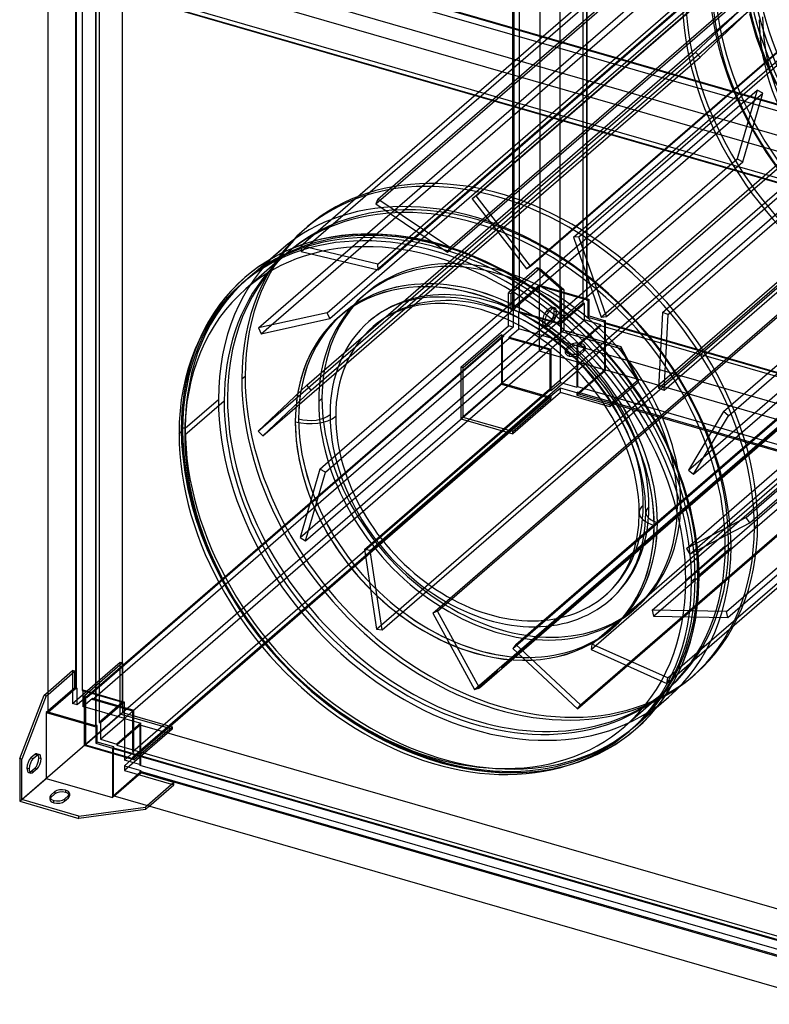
# Model space of a CAD drawing. Header units: millimetres. Extents: x -532 to 532, y -599 to 581.
# Tile 1 of 3: x -532 to 37, y -565 to 183. Entities that reach past the tile are written whole.
import ezdxf

# ---------------------------------------------------------------- set-up
doc = ezdxf.new("R2010")
doc.units = ezdxf.units.MM
doc.layers.add('MAIN-1', color=7, linetype='Continuous')
doc.layers.add('MAIN-2', color=7, linetype='Continuous')

msp = doc.modelspace()

# ---------------------------------------------------------------- linework, layer by layer
at = {"layer": 'MAIN-1'}
for p, q in [((-440.78, 259.17), (107.53, 100.88)), ((87.03, 82.84), (-461.53, 241.2)), ((-510.89, -342.98), (-510.89, 205.51)), ((-461.53, 205.26), (87.03, 46.9)), ((-474.95, 195.13), (-474.95, -353.35)), ((-474.45, -352.92), (-474.45, 195.14)), ((-303.34, 16.48), (-310.73, 14.55)), ((-295.67, 18.05), (-303.34, 16.48)), ((-287.74, 19.26), (-295.67, 18.05)), ((-279.54, 20.09), (-287.74, 19.26)), ((-272.77, 20.46), (-279.54, 20.09)), ((-259.83, 20.43), (-272.77, 20.46)), ((-246.36, 19.4), (-259.83, 20.43)), ((-233.43, 17.51), (-246.36, 19.4)), ((-220.15, 14.67), (-233.43, 17.51)), ((-342.94, 0.65), (-333.8, 8.57)), ((-325.42, 9.42), (-332.34, 6.34)), ((-318.22, 12.16), (-325.42, 9.42)), ((-310.73, 14.55), (-318.22, 12.16)), ((-212.2, 12.53), (-220.15, 14.67)), ((-195.21, 6.89), (-212.2, 12.53)), ((-338.97, 2.93), (-344.92, -0.55)), ((-332.34, 6.34), (-338.97, 2.93)), ((-178.07, -0.31), (-195.21, 6.89)), ((-350.63, -4.31), (-356.1, -8.34)), ((-344.92, -0.55), (-350.63, -4.31)), ((-161.44, -8.79), (-178.07, -0.31)), ((-361.36, -12.65), (-366.39, -17.25)), ((-356.1, -8.34), (-361.35, -12.64)), ((-145.01, -18.71), (-161.44, -8.79)), ((-366.39, -17.25), (-373.51, -24.68)), ((-363.8, -17.41), (-361.05, -15.03)), ((-129.25, -29.79), (-145.01, -18.71)), ((-373.51, -24.68), (-380.19, -32.88)), ((-186.54, -25.15), (-186.5, -25.11)), ((-114.01, -42.11), (-129.25, -29.79)), ((-380.19, -32.88), (-385.12, -39.9)), ((-284.34, -78.13), (-234.32, -34.82)), ((-281.96, -73.12), (-239.38, -36.25)), ((-241.25, -36.88), (-245.05, -38.32)), ((-237.26, -35.61), (-241.25, -36.88)), ((-233.28, -34.57), (-237.26, -35.61)), ((-229.13, -33.72), (-233.28, -34.57)), ((-224.79, -33.05), (-229.13, -33.72)), ((-220.26, -32.6), (-224.79, -33.05)), ((-216.48, -32.39), (-220.26, -32.6)), ((-209.19, -32.41), (-216.48, -32.39)), ((-201.49, -33), (-209.19, -32.41)), ((-194.01, -34.09), (-201.49, -33)), ((-186.23, -35.76), (-194.01, -34.09)), ((-181.54, -37.02), (-186.23, -35.76)), ((-171.42, -40.38), (-181.54, -37.02)), ((-385.12, -39.9), (-389.67, -47.36)), ((-289.66, -42.49), (-289.61, -42.45)), ((-289.23, -145.19), (-169.19, -41.24)), ((-288.07, -150.14), (-164.54, -43.16)), ((-271.03, -57.05), (-255.93, -43.98)), ((-255.21, -43.52), (-258.16, -45.46)), ((-252.13, -41.72), (-255.21, -43.52)), ((-248.67, -39.94), (-252.13, -41.72)), ((-245.05, -38.32), (-248.67, -39.94)), ((-161.1, -44.71), (-171.42, -40.38)), ((-150.99, -49.87), (-161.1, -44.71)), ((-99.59, -55.46), (-114.01, -42.11)), ((-389.67, -47.36), (-395.35, -58.52)), ((-260.98, -47.53), (-263.68, -49.75)), ((-258.16, -45.46), (-260.98, -47.53)), ((-140.94, -55.94), (-150.99, -49.87)), ((-277.2, -179.72), (-137.18, -58.46)), ((-131.23, -62.76), (-140.94, -55.94)), ((-86, -69.81), (-99.59, -55.46)), ((-143.13, -63.61), (-129.45, -67.56)), ((-142.38, -62.97), (-128.59, -66.95)), ((-121.82, -70.37), (-131.23, -62.76)), ((-127.29, -65.82), (-128.59, -66.95)), ((-128.59, -66.95), (-128.59, -96.66)), ((-129.45, -67.56), (-271.46, -190.55)), ((-129.45, -67.56), (-129.45, -97.41)), ((-112.89, -78.65), (-121.82, -70.37)), ((-121.34, -90.38), (-121.34, -70.79)), ((-73.38, -85.02), (-86, -69.81)), ((-258.85, -209.48), (-110.53, -81.02)), ((-104.45, -87.55), (-112.89, -78.65)), ((-256.87, -212.02), (-108.29, -83.35)), ((-96.61, -97), (-104.45, -87.55)), ((-61.82, -100.97), (-73.38, -85.02)), ((-89.45, -106.89), (-96.61, -97)), ((-58.4, -106.16), (-61.82, -100.97)), ((-377.03, -106.51), (-407.03, -132.49)), ((-87.32, -110.1), (-89.45, -106.89)), ((-82.03, -118.83), (-87.32, -110.1)), ((-49.84, -120.27), (-58.4, -106.16)), ((-77.33, -127.69), (-82.03, -118.83)), ((-219.08, -247.59), (-78.33, -125.7)), ((-42.21, -134.65), (-49.84, -120.27)), ((-72.46, -138.46), (-77.33, -127.69)), ((-34.26, -152.21), (-42.21, -134.65)), ((-205.25, -256.18), (-71.64, -140.48)), ((-203.95, -256.89), (-71.11, -141.85)), ((-68.48, -149.2), (-72.46, -138.46)), ((-65.35, -160.06), (-68.48, -149.2)), ((-27.75, -169.83), (-34.26, -152.21)), ((-63.15, -170.63), (-65.35, -160.06)), ((-62, -179.21), (-63.15, -170.63)), ((-22.56, -187.81), (-27.75, -169.83)), ((-61.54, -185.3), (-62, -179.21)), ((-61.39, -191.19), (-61.54, -185.3)), ((-61.8, -200.76), (-61.39, -191.19)), ((-18.88, -205.48), (-22.56, -187.81)), ((-62.98, -209.64), (-61.8, -200.76)), ((-16.94, -219.98), (-18.88, -205.48)), ((-133.97, -273.12), (-63.45, -212.04)), ((-65.11, -218.75), (-63.95, -214.31)), ((-63.95, -214.31), (-62.98, -209.64)), ((-67.96, -226.99), (-66.45, -222.98)), ((-66.45, -222.98), (-65.11, -218.75)), ((-16.15, -230.38), (-16.94, -219.98)), ((8.36, -217.76), (-15.9, -238.77)), ((-72.07, -235.56), (-68.9, -229.22)), ((-68.9, -229.22), (-67.96, -226.99)), ((-15.89, -240.5), (-16.15, -230.38)), ((-75.66, -241.3), (-72.07, -235.56)), ((-81.26, -248.35), (-77.05, -243.23)), ((-77.05, -243.23), (-75.66, -241.3)), ((-18.89, -241.36), (-21.64, -243.74)), ((-16.62, -257.17), (-15.89, -240.5)), ((-86.91, -253.87), (-85.88, -252.96)), ((-85.88, -252.96), (-81.26, -248.35)), ((-18.72, -272.9), (-16.62, -257.17)), ((-20.45, -281.29), (-18.72, -272.9)), ((-83.43, -280.62), (-83.38, -280.58)), ((-22.55, -289.35), (-20.45, -281.29)), ((-25, -297.09), (-22.55, -289.35)), ((-27.79, -304.5), (-25, -297.09)), ((-29.56, -308.65), (-27.79, -304.5)), ((-35.52, -320.58), (-29.56, -308.65)), ((-42.36, -331.53), (-35.52, -320.58)), ((-513.99, -330.1), (-510.89, -327.42)), ((-532.49, -378.17), (-513.99, -330.1)), ((-512.26, -330.6), (-530.76, -378.67)), ((-513.99, -330.1), (-512.26, -330.6)), ((-512.26, -330.6), (-510.89, -329.42)), ((-53.17, -345.13), (-45.02, -335.24)), ((-48.55, -339.7), (-39.2, -331.6)), ((-45.02, -335.24), (-42.36, -331.53)), ((-510.89, -341.98), (-512.26, -343.16)), ((-512.26, -343.16), (-512.26, -393.39)), ((-512.26, -343.16), (-474.59, -354.03)), ((-474.95, -353.35), (-510.89, -342.98)), ((-62.14, -354.07), (-53.17, -345.13)), ((-474.45, -352.92), (-474.95, -353.35)), ((-473.59, -353.17), (-474.59, -354.03)), ((-474.59, -354.03), (-474.59, -366.59)), ((-473.59, -353.17), (-474.45, -352.92)), ((-473.59, -365.73), (-473.59, -353.17)), ((-70.11, -360.71), (-64.14, -355.84)), ((-69.2, -357.58), (-66.45, -355.2)), ((-64.15, -355.85), (-62.14, -354.07)), ((-474.59, -366.59), (-473.59, -365.73)), ((-474.59, -366.59), (-462.03, -370.22)), ((-461.03, -369.35), (-473.59, -365.73)), ((-83.15, -369.49), (-76.37, -365.21)), ((-76.37, -365.21), (-70.11, -360.71)), ((-461.03, -369.35), (-462.03, -370.22)), ((-462.03, -370.22), (-462.03, -407.89)), ((-461.03, -370.22), (-461.53, -370.65)), ((-461.53, -370.65), (-461.53, -406.59)), ((-461.53, -370.65), (87.03, -529.01)), ((-461.03, -370.22), (-461.03, -369.35)), ((87.28, -528.5), (-461.03, -370.22)), ((-93.03, -374.76), (-88.51, -372.49)), ((-88.51, -372.49), (-83.15, -369.49)), ((-530.76, -378.67), (-532.49, -378.17)), ((-532.49, -378.17), (-532.49, -410.64)), ((-530.76, -409.41), (-530.76, -378.67)), ((-522.26, -378.23), (-519.26, -375.64)), ((-517.99, -377.73), (-516.26, -378.23)), ((-114.5, -382.97), (-107.18, -380.62)), ((-107.18, -380.62), (-100.14, -377.94)), ((-100.14, -377.94), (-93.03, -374.76)), ((-523.99, -388.13), (-520.99, -385.53)), ((-522.26, -388.63), (-523.99, -388.13)), ((-519.26, -386.03), (-522.26, -388.63)), ((-520.99, -385.53), (-519.26, -386.03)), ((-530.76, -409.41), (-512.26, -393.39)), ((-512.26, -393.39), (-462.03, -407.89)), ((-508.84, -405.92), (-505.84, -403.33)), ((-505.84, -403.33), (-505.84, -405.06)), ((-497.64, -402.23), (-497.64, -403.96)), ((-532.49, -410.64), (-487.46, -423.64)), ((-487.46, -421.91), (-530.76, -409.41)), ((-505.84, -405.06), (-508.84, -407.66)), ((-508.84, -407.66), (-508.84, -405.92)), ((-495.44, -406.33), (-498.44, -408.92)), ((-462.03, -407.89), (-460.78, -406.81)), ((87.03, -564.95), (-461.53, -406.59)), ((-487.46, -421.91), (-436.92, -415.14)), ((-436.92, -416.87), (-487.46, -423.64)), ((-435.67, -414.06), (-436.92, -415.14)), ((-436.92, -416.87), (-434.17, -414.49)), ((-436.92, -415.14), (-436.92, -416.87)), ((-487.46, -423.64), (-487.46, -421.91))]:
    msp.add_line(p, q, dxfattribs=at)
for centre, major_axis, ratio, start_param, end_param in [((-186.5, -161.51), (147.3, -170.08), 0.75, 0.713724, 3.141593), ((-212.75, -184.25), (-148.61, 171.6), 0.75, -2.427868, -0.000059), ((-213.75, -185.11), (-147.3, 170.08), 0.75, -2.427868, 0), ((-216.5, -187.49), (-147.3, 170.08), 0.75, -2.427868, 0), ((-216.5, -187.49), (144.02, -166.3), 0.75, 0.713724, 3.141593), ((-186.5, -161.51), (144.02, -166.3), 0.75, -3.021037, -2.427868), ((-186.54, -161.55), (-103.11, 119.07), 0.75, -0.857072, 0), ((-186.5, -161.51), (103.11, -119.07), 0.75, 2.284521, 3.141593), ((-216.5, -187.49), (-147.3, 170.08), 0.75, 0, 0.713724), ((-216.5, -187.49), (144.02, -166.3), 0.75, -3.141592, -2.427868), ((-186.54, -161.55), (-103.11, 119.07), 0.75, -2.427868, -0.857072), ((-186.5, -161.51), (103.11, -119.07), 0.75, 0, 2.284521), ((-186.54, -161.55), (-103.11, 119.07), 0.75, 0, 0.713724), ((-175.29, -151.81), (-88.38, 102.06), 0.75, -0.000059, 0.713724), ((-186.5, -161.51), (144.02, -166.3), 0.75, -2.427868, -0.120555), ((-311.7, -112.43), (-22.5, 0), 0.5, 1.047198, 2.617994), ((-175.29, -151.81), (-88.38, 102.06), 0.75, 0.713724, 3.141533), ((-186.54, -161.55), (-103.11, 119.07), 0.75, 0.713724, 2.284521), ((-216.5, -187.49), (-147.3, 170.08), 0.75, 0.713724, 3.141593), ((-216.5, -187.49), (144.02, -166.3), 0.75, -2.427868, 0), ((-38.89, -191.19), (-22.5, 0), 0.5, -0.000036, 1.047198), ((-186.54, -161.55), (-103.11, 119.07), 0.75, -3.141592, -2.427868), ((-186.5, -161.51), (147.3, -170.08), 0.75, 0, 0.713724), ((-216.5, -187.49), (144.02, -166.3), 0.75, 0, 0.713724), ((-216.5, -187.49), (-147.3, 170.08), 0.75, -3.141592, -2.427868), ((-213.75, -185.11), (-147.3, 170.08), 0.75, -3.141592, -2.427868), ((-212.75, -184.25), (-148.61, 171.6), 0.75, -3.141593, -2.427868), ((-17.89, -240.5), (-2, 0), 0.5, 1.047198, 2.617994), ((-17.89, -240.5), (-2, 0), 0.5, 2.617994, 3.141557), ((-186.54, -161.55), (-103.11, 119.07), 0.75, 2.284521, 3.141593), ((-522.26, -383.43), (1.66, 5.76), 0.433013, 0.588003, 2.158799), ((-520.99, -380.33), (-1.66, -5.76), 0.433013, 0.588003, 2.158799), ((-519.26, -380.83), (1.66, 5.76), 0.433013, 0.000007, 0.588003), ((-519.26, -380.83), (1.66, 5.76), 0.433013, -2.55359, -0.982794), ((-520.99, -380.33), (-1.66, -5.76), 0.433013, 2.158799, 2.787097), ((-519.26, -380.83), (1.66, 5.76), 0.433013, -0.982794, 0.000007), ((-522.26, -383.43), (1.66, 5.76), 0.433013, 2.158799, 3.141599), ((-523.99, -382.93), (-1.66, -5.76), 0.433013, 0.354496, 0.588003), ((-522.26, -383.43), (1.66, 5.76), 0.433013, -3.141586, -2.55359), ((-500.64, -404.83), (-6, 0), 0.5, -2.094395, -0.523599), ((-500.64, -406.56), (6, 0), 0.5, 1.047198, 2.617994), ((-500.64, -404.83), (-6, 0), 0.5, 3.141499, 4.18879), ((-500.64, -406.56), (6, 0), 0.5, 0.292994, 1.047198), ((-503.64, -407.42), (-6, 0), 0.5, -0.523599, -0.000094), ((-503.64, -407.42), (-6, 0), 0.5, -0.000094, 1.047198), ((-503.64, -409.16), (6, 0), 0.5, 2.617994, 2.8486), ((-503.64, -407.42), (-6, 0), 0.5, 1.047198, 2.617994), ((-500.64, -404.83), (-6, 0), 0.5, 2.617994, 3.141499)]:
    msp.add_ellipse(centre, major_axis=major_axis, ratio=ratio, start_param=start_param, end_param=end_param, dxfattribs=at)
at = {"layer": 'MAIN-2'}
for p, q in [((-136.89, 529.98), (-136.89, -19.08)), ((-103.95, -32.06), (-103.95, 517)), ((-101.45, 519.17), (-101.45, -29.89)), ((-100.95, -29.46), (-100.95, 519.6)), ((-157.64, -37.05), (-157.64, 512.01)), ((-156.78, 511.76), (-156.78, -37.3)), ((-152.45, -38.55), (-152.45, 510.51)), ((-121.7, 501.63), (-121.7, -47.43)), ((-185.39, 49.37), (147.11, 337.33)), ((-261.68, 43.33), (70.82, 331.29)), ((-260.13, 46.93), (72.37, 334.88)), ((-188.45, 47.2), (144.05, 335.15)), ((-318.64, 11.47), (13.86, 299.43)), ((-111.38, 18), (221.12, 305.96)), ((-107.34, 18.39), (225.16, 306.34)), ((-318.41, 7.08), (14.09, 295.04)), ((-207.11, 6.63), (125.39, 294.58)), ((-205.55, 10.22), (126.95, 298.18)), ((-260.26, -2.32), (72.24, 285.63)), ((-260.03, -6.71), (72.47, 281.24)), ((-147.11, -6.07), (185.39, 281.88)), ((-144.05, -3.89), (188.45, 284.06)), ((108.28, 99.8), (-440.78, 258.3)), ((-440.78, 253.97), (108.28, 95.47)), ((-298.71, -39.36), (33.79, 248.6)), ((-43.8, -39.2), (288.7, 248.76)), ((-39.47, -40.67), (293.03, 247.28)), ((-296.75, -43.78), (35.75, 244.17)), ((-90.43, -42.62), (242.07, 245.33)), ((-86.39, -42.23), (246.11, 245.72)), ((-350.8, -50.86), (-18.3, 237.09)), ((-348.83, -55.29), (-16.33, 232.67)), ((-490.14, 224.05), (-490.14, -325.01)), ((-489.28, -325.26), (-489.28, 223.8)), ((-484.95, 222.55), (-484.95, -326.51)), ((108.28, 64.73), (-440.78, 223.23)), ((-454.2, -335.38), (-454.2, 213.68)), ((-461.03, 205.69), (88.03, 47.19)), ((90.53, 49.35), (-458.53, 207.85)), ((-471.95, 198.31), (-471.95, -350.75)), ((-255.93, -43.98), (18.24, 193.47)), ((-239.38, -36.25), (21.61, 189.77)), ((-46.86, -96.69), (285.64, 191.26)), ((-42.53, -98.17), (289.97, 189.79)), ((18.24, 193.47), (-18.55, 158.66)), ((-15.18, 154.96), (21.61, 189.77)), ((27.75, 169.83), (22.56, 187.81)), ((2.61, -114.52), (335.11, 173.44)), ((6.47, -117.6), (338.97, 170.36)), ((34.26, 152.21), (27.75, 169.83)), ((-351.05, -129.3), (-18.55, 158.66)), ((-18.55, 158.66), (-15.18, 154.96)), ((-234.32, -34.82), (-15.18, 154.96)), ((42.21, 134.65), (34.26, 152.21)), ((-169.19, -41.24), (28.29, 129.78)), ((-164.54, -43.16), (32.47, 127.45)), ((-23.93, -158.94), (308.57, 129.01)), ((28.29, 129.78), (13.16, 77.69)), ((17.34, 75.36), (32.47, 127.45)), ((32.47, 127.45), (28.29, 129.78)), ((-20.07, -162.02), (312.43, 125.93)), ((19.82, -194.93), (352.32, 93.03)), ((22.55, -199.08), (355.05, 88.87)), ((-319.34, -210.27), (13.16, 77.69)), ((-137.18, -58.46), (17.34, 75.36)), ((13.16, 77.69), (17.34, 75.36)), ((-110.53, -81.02), (62.19, 68.55)), ((-108.29, -83.35), (66.46, 67.99)), ((-25.61, -218.6), (306.89, 69.35)), ((-22.88, -222.75), (309.62, 65.2)), ((-260.13, 46.93), (-261.68, 43.33)), ((-205.55, 10.22), (-260.13, 46.93)), ((-185.39, 49.37), (-188.45, 47.2)), ((-188.45, 47.2), (-147.11, -6.07)), ((-144.05, -3.89), (-185.39, 49.37)), ((-261.68, 43.33), (-207.11, 6.63)), ((-313.55, 26.11), (-316.05, 23.94)), ((-51.61, -265.36), (280.89, 22.59)), ((-107.34, 18.39), (-111.38, 18)), ((-111.38, 18), (-90.43, -42.62)), ((-86.39, -42.23), (-107.34, 18.39)), ((-71.64, -140.48), (114.08, 20.36)), ((-71.11, -141.85), (117.71, 21.67)), ((-50.48, -269.87), (282.02, 18.09)), ((4.86, -266.53), (337.36, 21.42)), ((5.98, -271.04), (338.48, 16.92)), ((-260.26, -2.32), (-318.64, 11.47)), ((-318.64, 11.47), (-318.41, 7.08)), ((-261.17, -279.78), (71.33, 8.18)), ((-207.11, 6.63), (-205.55, 10.22)), ((-78.33, -125.7), (75.61, 7.62)), ((-330.52, 4.79), (-360.52, -21.19)), ((-359.05, -13.3), (-342.94, 0.65)), ((-318.41, 7.08), (-260.03, -6.71)), ((-260.03, -6.71), (-260.26, -2.32)), ((-138.99, -5.34), (-160.74, -24.18)), ((-159.01, -24.68), (-137.26, -5.84)), ((-157.51, -294.41), (174.99, -6.45)), ((-147.11, -6.07), (-144.05, -3.89)), ((-138.99, -5.34), (-120.49, -21.36)), ((-137.26, -5.84), (-138.99, -5.34)), ((-118.76, -21.86), (-137.26, -5.84)), ((-98.1, -295.21), (234.4, -7.26)), ((-97.43, -291.13), (235.07, -3.18)), ((-63.45, -212.04), (177.35, -3.5)), ((166.25, -21.65), (-166.25, -309.6)), ((-166.25, -309.6), (166.25, -21.65)), ((-166.25, -309.6), (166.25, -21.65)), ((-166.25, -309.6), (166.25, -21.65)), ((-137.26, -18.4), (-159.01, -37.24)), ((-157.64, -37.05), (-136.89, -19.08)), ((-137.26, -68.63), (-137.26, -18.4)), ((-137.26, -18.4), (-99.59, -29.28)), ((-136.89, -19.08), (-100.95, -29.46)), ((-120.49, -21.36), (-118.76, -21.86)), ((-120.49, -53.84), (-120.49, -21.36)), ((-118.76, -21.86), (-118.76, -52.61)), ((-269.36, -24.92), (-271.86, -27.08)), ((-234.42, -29.7), (-238.65, -30.8)), ((-230.01, -28.79), (-234.42, -29.7)), ((-225.42, -28.09), (-230.01, -28.79)), ((-220.63, -27.61), (-225.42, -28.09)), ((-216.71, -27.4), (-220.63, -27.61)), ((-209.02, -27.41), (-216.71, -27.4)), ((-200.94, -28.03), (-209.02, -27.41)), ((-193.18, -29.16), (-200.94, -28.03)), ((-185.14, -30.88), (-193.18, -29.16)), ((-160.74, -49.29), (-160.74, -24.18)), ((-160.74, -24.18), (-159.01, -24.68)), ((-159.01, -24.68), (-159.01, -37.24)), ((-100.95, -29.46), (-101.45, -29.89)), ((-101.45, -29.89), (-100.59, -30.14)), ((-99.59, -29.28), (-100.59, -30.14)), ((-99.59, -41.83), (-99.59, -29.28)), ((-39.69, -316.94), (292.81, -28.99)), ((-254.54, -37.34), (-257.85, -39.27)), ((-250.84, -35.43), (-254.54, -37.34)), ((-246.96, -33.7), (-250.84, -35.43)), ((-242.9, -32.16), (-246.96, -33.7)), ((-238.65, -30.8), (-242.9, -32.16)), ((-180.15, -32.22), (-185.14, -30.88)), ((-182.95, -324.5), (149.55, -36.54)), ((-169.66, -35.7), (-180.15, -32.22)), ((-158.99, -40.18), (-169.66, -35.7)), ((-159.01, -37.24), (-157.28, -37.74)), ((-156.78, -37.3), (-157.64, -37.05)), ((-156.78, -37.3), (-157.28, -37.74)), ((-128.99, -35.65), (-131.99, -38.25)), ((-130.26, -38.75), (-127.26, -36.15)), ((-127.26, -36.15), (-128.99, -35.65)), ((-125.59, -35.59), (-127.33, -35.09)), ((-103.95, -32.06), (-121.7, -47.43)), ((-103.09, -32.31), (-121.34, -48.11)), ((-103.09, -32.31), (-103.95, -32.06)), ((-103.09, -44.86), (-103.09, -32.31)), ((-100.59, -30.14), (-100.59, -42.7)), ((-40.37, -321.02), (292.13, -33.07)), ((-298.71, -39.36), (-350.8, -50.86)), ((-348.83, -55.29), (-296.75, -43.78)), ((-296.75, -43.78), (-298.71, -39.36)), ((-287.1, -40.3), (-287.15, -40.34)), ((-264.05, -43.59), (-266.95, -45.97)), ((-261.02, -41.36), (-264.05, -43.59)), ((-257.85, -39.27), (-261.02, -41.36)), ((-186.58, -325.81), (145.92, -37.85)), ((-148.56, -45.5), (-158.99, -40.18)), ((-157.28, -37.74), (-157.28, -50.29)), ((-152.95, -38.99), (-152.45, -38.55)), ((-152.95, -38.99), (-121.34, -48.11)), ((-152.95, -51.54), (-152.95, -38.99)), ((-121.7, -47.43), (-152.45, -38.55)), ((-131.99, -38.25), (-130.26, -38.75)), ((-125.99, -38.25), (-124.26, -38.75)), ((-121.34, -60.67), (-103.09, -44.86)), ((-90.53, -48.49), (-103.09, -44.86)), ((-100.59, -42.7), (-99.59, -41.83)), ((-100.59, -42.7), (-88.03, -46.32)), ((-99.59, -41.83), (-87.03, -45.46)), ((-90.43, -42.62), (-86.39, -42.23)), ((-43.8, -39.2), (-46.86, -96.69)), ((-39.47, -40.67), (-43.8, -39.2)), ((-42.53, -98.17), (-39.47, -40.67)), ((-350.8, -50.86), (-348.83, -55.29)), ((-196.99, -80.69), (-160.74, -49.29)), ((-157.28, -50.29), (-164.53, -56.57)), ((-157.28, -50.29), (-160.74, -49.29)), ((-160.2, -57.82), (-152.95, -51.54)), ((-121.34, -60.67), (-152.95, -51.54)), ((-138.21, -51.75), (-148.56, -45.5)), ((-128.32, -58.69), (-138.21, -51.75)), ((-133.26, -46.55), (-134.99, -46.05)), ((-131.92, -49.71), (-133.66, -49.21)), ((-131.99, -48.64), (-128.99, -46.05)), ((-130.26, -49.14), (-131.99, -48.64)), ((-127.26, -46.55), (-130.26, -49.14)), ((-128.99, -46.05), (-127.26, -46.55)), ((-121.34, -48.11), (-121.34, -60.67)), ((-90.53, -48.49), (-108.78, -64.29)), ((-90.53, -49.35), (-108.28, -64.73)), ((-106.12, -337.45), (226.38, -49.49)), ((-90.53, -49.35), (-90.53, -48.49)), ((458.53, -207.85), (-90.53, -49.35)), ((-87.03, -45.46), (-88.03, -46.32)), ((-88.03, -46.32), (-88.03, -47.19)), ((-87.53, -46.76), (-88.03, -47.19)), ((-88.03, -47.19), (461.03, -205.69)), ((-87.53, -82.7), (-87.53, -46.76)), ((-87.53, -46.76), (461.53, -205.26)), ((-87.03, -83.13), (-87.03, -45.46)), ((-482.39, -331.72), (-165.39, -57.19)), ((-164.53, -57.44), (-481.53, -331.97)), ((-477.2, -333.22), (-160.2, -58.69)), ((-395.35, -58.52), (-399.64, -69.01)), ((-314.26, -94.49), (-271.03, -57.05)), ((-120.49, -53.84), (-196.99, -120.09)), ((-166.26, -56.07), (-195.26, -81.19)), ((-166.26, -56.07), (-166.26, -93.74)), ((-166.26, -56.07), (-164.53, -56.57)), ((-165.39, -93.13), (-165.39, -57.19)), ((-165.39, -57.19), (-164.53, -57.44)), ((-164.53, -56.57), (-164.53, -57.44)), ((-160.2, -57.82), (-142.38, -62.97)), ((-160.2, -58.69), (-160.2, -57.82)), ((-160.2, -58.69), (-143.13, -63.61)), ((-118.76, -52.61), (-137.26, -68.63)), ((-118.74, -66.43), (-128.32, -58.69)), ((-75.46, -66.84), (-120.49, -53.84)), ((-118.76, -52.61), (-75.46, -65.11)), ((-108.48, -340.4), (224.02, -52.44)), ((-121.34, -60.67), (-127.29, -65.82)), ((-121.34, -60.67), (-108.78, -64.29)), ((-121.34, -70.79), (-121.34, -60.67)), ((-109.46, -75), (-118.74, -66.43)), ((-116.84, -66.44), (-113.84, -63.84)), ((-113.84, -65.58), (-116.84, -68.17)), ((-116.84, -68.17), (-116.84, -66.44)), ((-113.84, -63.84), (-113.84, -65.58)), ((-108.78, -64.29), (-108.78, -95.9)), ((-108.28, -64.73), (-108.28, -95.47)), ((440.78, -223.23), (-108.28, -64.73)), ((-103.44, -66.84), (-106.44, -69.44)), ((-105.64, -64.48), (-105.64, -62.75)), ((-103.44, -68.58), (-103.44, -66.84)), ((-102.64, -65.34), (-102.64, -67.08)), ((-61.91, -90.38), (-75.46, -65.11)), ((-75.46, -65.11), (-75.46, -66.84)), ((-75.46, -66.84), (-61.91, -92.11)), ((-399.64, -69.01), (-403.35, -80.62)), ((-310.89, -98.18), (-281.96, -73.12)), ((-87.03, -83.13), (-137.26, -68.63)), ((-117.64, -67.94), (-117.64, -69.67)), ((-114.64, -70.54), (-114.64, -72.27)), ((-106.44, -71.17), (-103.44, -68.58)), ((-106.44, -69.44), (-106.44, -71.17)), ((-403.35, -80.62), (-405.68, -90.02)), ((-347.68, -132.99), (-284.34, -78.13)), ((-195.26, -81.19), (-196.99, -80.69)), ((-196.99, -80.69), (-196.99, -120.09)), ((-195.26, -118.86), (-195.26, -81.19)), ((-100.71, -84.24), (-109.46, -75)), ((-361.11, -87.73), (-363.61, -89.89)), ((-108.78, -101.96), (-87.03, -83.13)), ((-108.28, -100.67), (-87.53, -82.7)), ((-92.66, -93.94), (-100.71, -84.24)), ((461.53, -241.2), (-87.53, -82.7)), ((-165.39, -93.13), (-482.39, -367.66)), ((-405.68, -90.02), (-407.41, -99.46)), ((-314.26, -94.49), (-351.05, -129.3)), ((-310.89, -98.18), (-314.26, -94.49)), ((-166.26, -93.74), (-195.26, -118.86)), ((-166.26, -93.74), (-128.59, -104.62)), ((-129.45, -103.5), (-165.39, -93.13)), ((-128.59, -98.56), (-121.34, -92.28)), ((-121.34, -96.61), (-128.59, -102.89)), ((-128.59, -96.66), (-128.59, -98.56)), ((-121.34, -92.28), (-121.34, -90.38)), ((-121.34, -92.28), (-108.78, -95.9)), ((-121.34, -100.07), (-121.34, -96.61)), ((-108.78, -100.23), (-121.34, -96.61)), ((-108.78, -95.9), (-108.28, -95.47)), ((-108.28, -95.47), (440.78, -253.97)), ((-85.3, -104.09), (-92.66, -93.94)), ((-61.91, -90.38), (-83.67, -109.21)), ((-61.91, -92.11), (-83.67, -110.95)), ((-61.91, -92.11), (-61.91, -90.38)), ((-46.86, -96.69), (-42.53, -98.17)), ((-446.45, -372.84), (-129.45, -98.31)), ((-129.45, -102.64), (-446.45, -377.17)), ((-446.45, -378.03), (-129.45, -103.5)), ((-407.41, -99.46), (-409.08, -113.73)), ((-347.68, -132.99), (-310.89, -98.18)), ((-305.15, -106.77), (-302.65, -104.6)), ((-121.34, -100.07), (-157.59, -131.47)), ((-157.59, -129.73), (-128.59, -104.62)), ((-129.45, -97.41), (-129.45, -98.31)), ((-129.45, -98.31), (-128.59, -98.56)), ((-128.59, -102.89), (-129.45, -102.64)), ((-129.45, -102.64), (-129.45, -103.5)), ((-128.59, -102.89), (-128.59, -104.62)), ((-83.67, -110.95), (-121.34, -100.07)), ((-108.28, -99.8), (-108.78, -100.23)), ((-108.78, -100.23), (-108.78, -101.96)), ((-108.78, -101.96), (-83.67, -109.21)), ((-108.28, -99.8), (-108.28, -100.67)), ((440.78, -258.3), (-108.28, -99.8)), ((-108.28, -100.67), (440.78, -259.17)), ((-82.7, -108.05), (-85.3, -104.09)), ((-406.61, -127.13), (-381.36, -105.26)), ((-83.67, -109.21), (-83.67, -110.95)), ((-77.5, -116.69), (-82.7, -108.05)), ((-409.08, -113.73), (-409.61, -128)), ((-157.59, -129.73), (-195.26, -118.86)), ((-72.85, -125.47), (-77.5, -116.69)), ((2.61, -114.52), (-23.93, -158.94)), ((-20.07, -162.02), (6.47, -117.6)), ((6.47, -117.6), (2.61, -114.52)), ((-320.39, -119.98), (-320.44, -120.02)), ((-196.99, -120.09), (-157.59, -131.47)), ((-67.83, -136.56), (-72.85, -125.47)), ((-411.36, -131.24), (-408.61, -128.86)), ((-409.61, -128), (-409.35, -138.16)), ((-351.05, -129.3), (-347.68, -132.99)), ((-157.59, -131.47), (-157.59, -129.73)), ((-409.35, -138.16), (-408.56, -148.58)), ((-63.74, -147.63), (-67.83, -136.56)), ((-408.56, -148.58), (-406.96, -160.89)), ((-304.21, -158.17), (-289.23, -145.19)), ((-60.5, -158.85), (-63.74, -147.63)), ((-300.03, -160.5), (-288.07, -150.14)), ((-406.96, -160.89), (-404.63, -173.42)), ((-304.21, -158.17), (-319.34, -210.27)), ((-315.16, -212.6), (-300.03, -160.5)), ((-300.03, -160.5), (-304.21, -158.17)), ((-58.22, -169.8), (-60.5, -158.85)), ((-23.93, -158.94), (-20.07, -162.02)), ((-57.01, -178.83), (-58.22, -169.8)), ((-404.63, -173.42), (-401.89, -184.79)), ((-56.54, -185.11), (-57.01, -178.83)), ((-401.89, -184.79), (-398.53, -196.27)), ((-315.16, -212.6), (-277.2, -179.72)), ((-56.39, -191.19), (-56.54, -185.11)), ((-29.85, -183.35), (-32.35, -185.52)), ((-271.46, -190.55), (-446.45, -342.09)), ((-56.82, -201.23), (-56.39, -191.19)), ((-398.53, -196.27), (-394.55, -207.81)), ((-58.07, -210.58), (-56.82, -201.23)), ((-47.65, -198.76), (-47.61, -198.72)), ((19.82, -194.93), (-25.61, -218.6)), ((-22.88, -222.75), (22.55, -199.08)), ((22.55, -199.08), (19.82, -194.93)), ((26.11, -202.39), (28.61, -200.23)), ((-394.55, -207.81), (-389.96, -219.35)), ((-270.31, -219.4), (-258.85, -209.48)), ((-319.34, -210.27), (-315.16, -212.6)), ((-266.04, -219.96), (-256.87, -212.02)), ((-60.31, -220.17), (-59.09, -215.48)), ((-59.09, -215.48), (-58.07, -210.58)), ((-25.97, -242.49), (4.03, -216.51)), ((-389.96, -219.35), (-384.89, -230.56)), ((-266.04, -219.96), (-270.31, -219.4)), ((-270.31, -219.4), (-261.17, -279.78)), ((-256.89, -280.34), (-266.04, -219.96)), ((-61.73, -224.63), (-60.31, -220.17)), ((-25.61, -218.6), (-22.88, -222.75)), ((-384.89, -230.56), (-379.26, -241.69)), ((-67.72, -238.01), (-64.34, -231.27)), ((-64.34, -231.27), (-63.32, -228.87)), ((-63.32, -228.87), (-61.73, -224.63)), ((-71.55, -244.15), (-67.72, -238.01)), ((-15.9, -238.77), (-16.89, -239.63)), ((-379.26, -241.69), (-373.07, -252.69)), ((-77.57, -251.72), (-73.04, -246.23)), ((-73.04, -246.23), (-71.55, -244.15)), ((-373.07, -252.69), (-366.35, -263.5)), ((-256.89, -280.34), (-219.08, -247.59)), ((-82.53, -256.67), (-77.57, -251.72)), ((-218.42, -267.59), (-205.25, -256.18)), ((-214.79, -266.28), (-203.95, -256.89)), ((-83.64, -257.65), (-82.53, -256.67)), ((-366.35, -263.5), (-359.2, -273.97)), ((-214.79, -266.28), (-218.42, -267.59)), ((-218.42, -267.59), (-186.58, -325.81)), ((-182.95, -324.5), (-214.79, -266.28)), ((-63.14, -263.04), (-65.64, -265.2)), ((4.86, -266.53), (-51.61, -265.36)), ((-51.61, -265.36), (-50.48, -269.87)), ((5.98, -271.04), (4.86, -266.53)), ((-359.2, -273.97), (-351.57, -284.18)), ((-155.15, -291.45), (-133.97, -273.12)), ((-50.48, -269.87), (5.98, -271.04)), ((-351.57, -284.18), (-343.49, -294.09)), ((-261.17, -279.78), (-256.89, -280.34)), ((-80.9, -278.4), (-80.94, -278.44)), ((-155.15, -291.45), (-157.51, -294.41)), ((-106.12, -337.45), (-155.15, -291.45)), ((-97.43, -291.13), (-98.1, -295.21)), ((-39.69, -316.94), (-97.43, -291.13)), ((-343.49, -294.09), (-334.97, -303.68)), ((-186.5, -297.92), (-186.54, -297.96)), ((-157.51, -294.41), (-108.48, -340.4)), ((-98.1, -295.21), (-40.37, -321.02)), ((-492.24, -336.38), (-455.99, -304.99)), ((-454.26, -305.49), (-483.26, -330.6)), ((-455.99, -344.39), (-455.99, -304.99)), ((-455.99, -304.99), (-454.26, -305.49)), ((-454.26, -305.49), (-454.26, -343.16)), ((-334.97, -303.68), (-323.11, -315.77)), ((-510.89, -327.42), (-492.24, -311.27)), ((-510.89, -329.42), (-490.51, -311.77)), ((-492.24, -311.27), (-492.24, -336.38)), ((-490.51, -311.77), (-492.24, -311.27)), ((-490.51, -324.32), (-490.51, -311.77)), ((-168.75, -311.77), (-184, -324.98)), ((-184, -324.98), (-168.75, -311.77)), ((-184, -324.98), (-168.75, -311.77)), ((-184, -324.98), (-168.75, -311.77)), ((-18.95, -314.06), (-21.45, -316.23)), ((-323.11, -315.77), (-310.82, -326.96)), ((-40.37, -321.02), (-39.69, -316.94)), ((-490.51, -324.32), (-510.89, -341.98)), ((-510.89, -342.98), (-490.14, -325.01)), ((-490.51, -324.32), (-488.78, -324.82)), ((-490.14, -325.01), (-489.28, -325.26)), ((-488.78, -324.82), (-489.28, -325.26)), ((-488.78, -337.38), (-488.78, -324.82)), ((-484.95, -326.51), (-484.45, -326.07)), ((-484.95, -326.51), (-454.2, -335.38)), ((-484.45, -326.07), (-452.84, -335.2)), ((-484.45, -326.07), (-484.45, -338.63)), ((-310.82, -326.96), (-297.54, -337.73)), ((-186.58, -325.81), (-182.95, -324.5)), ((-42.48, -327.82), (-72.48, -353.8)), ((-488.78, -337.38), (-492.24, -336.38)), ((-481.53, -331.1), (-488.78, -337.38)), ((-484.45, -338.63), (-477.2, -332.35)), ((-483.26, -368.27), (-483.26, -330.6)), ((-483.26, -330.6), (-481.53, -331.1)), ((-481.53, -331.97), (-482.39, -331.72)), ((-482.39, -331.72), (-482.39, -367.66)), ((-481.53, -331.97), (-481.53, -331.1)), ((-477.2, -332.35), (-477.2, -333.22)), ((-477.2, -332.35), (-445.59, -341.48)), ((-446.45, -342.09), (-477.2, -333.22)), ((-454.2, -335.38), (-471.95, -350.75)), ((-452.84, -335.2), (-471.09, -351)), ((-452.84, -347.76), (-452.84, -335.2)), ((-452.84, -347.76), (-484.45, -338.63)), ((-483.26, -368.27), (-454.26, -343.16)), ((-454.26, -343.16), (-416.59, -354.03)), ((-445.59, -341.48), (-452.84, -347.76)), ((-446.45, -372.84), (-446.45, -342.09)), ((-445.59, -373.09), (-445.59, -341.48)), ((-297.54, -337.73), (-287.33, -345.17)), ((-108.48, -340.4), (-106.12, -337.45)), ((-64.45, -353.46), (-48.55, -339.7)), ((-532.49, -410.64), (-455.99, -344.39)), ((-471.95, -350.75), (-471.09, -351)), ((-471.09, -363.56), (-452.84, -347.76)), ((-471.09, -351), (-471.09, -363.56)), ((-440.28, -351.38), (-458.53, -367.19)), ((-416.59, -355.77), (-455.99, -344.39)), ((-452.84, -347.76), (-440.28, -351.38)), ((-452.84, -347.76), (-452.84, -379.37)), ((-440.28, -382.99), (-440.28, -351.38)), ((-287.33, -345.17), (-276.94, -352.06)), ((-440.78, -352.68), (-458.53, -368.05)), ((-416.59, -355.77), (-452.84, -387.16)), ((-445.59, -379.15), (-416.59, -354.03)), ((-440.78, -383.42), (-440.78, -352.68)), ((108.28, -511.18), (-440.78, -352.68)), ((-416.59, -354.03), (-416.59, -355.77)), ((-276.94, -352.06), (-266.41, -358.38)), ((-266.41, -358.38), (-255.76, -364.13)), ((-471.09, -363.56), (-458.53, -367.19)), ((-255.76, -364.13), (-244.71, -369.43)), ((-445.59, -379.15), (-483.26, -368.27)), ((-482.39, -367.66), (-446.45, -378.03)), ((-458.53, -367.19), (-458.53, -368.05)), ((-458.53, -368.05), (90.53, -526.55)), ((-452.84, -379.37), (-445.59, -373.09)), ((-445.59, -373.09), (-446.45, -372.84)), ((-244.71, -369.43), (-233.68, -374.08)), ((-233.68, -374.08), (-222.66, -378.1)), ((-520.99, -375.14), (-523.99, -377.73)), ((-523.99, -377.73), (-522.26, -378.23)), ((-519.26, -375.64), (-520.99, -375.14)), ((-519.33, -374.57), (-517.59, -375.07)), ((-445.59, -377.42), (-452.84, -383.7)), ((-440.28, -382.99), (-452.84, -379.37)), ((-446.45, -378.03), (-446.45, -377.17)), ((-446.45, -377.17), (-445.59, -377.42)), ((-445.59, -379.15), (-445.59, -377.42)), ((-222.66, -378.1), (-212.2, -381.34)), ((-212.2, -381.34), (-204.12, -383.46)), ((-525.26, -386.03), (-526.99, -385.53)), ((-525.66, -388.69), (-523.92, -389.19)), ((-461.53, -406.59), (-440.78, -388.62)), ((-460.78, -406.81), (-440.28, -389.05)), ((-452.84, -383.7), (-440.28, -387.32)), ((-452.84, -383.7), (-452.84, -387.16)), ((-452.84, -387.16), (-415.17, -398.04)), ((-440.78, -383.42), (-440.28, -382.99)), ((108.28, -541.92), (-440.78, -383.42)), ((-440.28, -387.32), (-440.78, -387.75)), ((-440.78, -387.75), (108.28, -546.25)), ((-440.78, -388.62), (-440.78, -387.75)), ((-440.78, -388.62), (108.28, -547.12)), ((-440.28, -389.05), (-440.28, -387.32)), ((-415.17, -396.3), (-440.28, -389.05)), ((-204.12, -383.46), (-194.77, -385.5)), ((-194.77, -385.5), (-185.7, -387.05)), ((-185.7, -387.05), (-176.81, -388.14)), ((-176.81, -388.14), (-168.11, -388.81)), ((-168.11, -388.81), (-159.61, -389.06)), ((-159.61, -389.06), (-151.05, -388.88)), ((-151.05, -388.88), (-137.77, -387.76)), ((-137.77, -387.76), (-125.46, -385.69)), ((-125.46, -385.69), (-114.5, -382.97)), ((-415.17, -396.3), (-435.67, -414.06)), ((-415.17, -398.04), (-415.17, -396.3)), ((-434.17, -414.49), (-415.17, -398.04)), ((-509.64, -407.42), (-509.64, -409.16)), ((-506.64, -411.75), (-506.64, -410.02)), ((-498.44, -410.66), (-495.44, -408.06)), ((-498.44, -408.92), (-498.44, -410.66)), ((-495.44, -408.06), (-495.44, -406.33)), ((-494.64, -404.83), (-494.64, -406.56))]:
    msp.add_line(p, q, dxfattribs=at)
for centre, major_axis, ratio, start_param, end_param in [((184, 159.35), (144.02, -166.3), 0.75, 0.713724, 3.855317), ((166.25, 143.98), (-147.3, 170.08), 0.75, -2.427868, 0), ((168.75, 146.14), (147.3, -170.08), 0.75, 0.713724, 3.141593), ((212.75, 184.25), (148.61, -171.6), 0.75, -2.427868, -0.000059), ((211.75, 183.38), (-147.3, 170.08), 0.75, 0.713724, 3.141593), ((213.75, 185.11), (147.3, -170.08), 0.75, -2.427868, 0), ((216.5, 187.49), (147.3, -170.08), 0.75, -2.427868, 0), ((216.5, 187.49), (-144.02, 166.3), 0.75, 0.713724, 3.141593), ((186.5, 161.51), (-147.3, 170.08), 0.75, 0.713724, 3.141593), ((184, 159.35), (144.02, -166.3), 0.75, -2.427868, 0.713724), ((186.5, 161.51), (-144.02, 166.3), 0.75, 0.713724, 3.141593), ((168.75, 146.14), (147.3, -170.08), 0.75, -2.427868, 0), ((166.25, 143.98), (-147.3, 170.08), 0.75, 0.713724, 3.141593), ((166.25, 143.98), (103.11, -119.06), 0.75, -2.427868, 0), ((168.75, 146.14), (-103.11, 119.06), 0.75, 0.713724, 3.141593), ((-168.75, -146.14), (-147.3, 170.08), 0.75, -2.427868, 0), ((-166.25, -143.98), (147.3, -170.08), 0.75, 0.713724, 3.141593), ((-184, -159.35), (-144.02, 166.3), 0.75, -2.427868, 0.713724), ((-184, -159.35), (-144.02, 166.3), 0.75, -2.427868, 0.713724), ((-186.5, -161.51), (144.02, -166.3), 0.75, 0.713724, 3.141593), ((-211.75, -183.38), (147.3, -170.08), 0.75, 0.713724, 3.141593), ((-168.75, -146.14), (-147.3, 170.08), 0.75, 0, 0.713724), ((-166.25, -143.98), (147.3, -170.08), 0.75, -3.141592, -2.427868), ((-186.5, -161.51), (147.3, -170.08), 0.75, -3.141592, -2.427868), ((-186.5, -161.51), (144.02, -166.3), 0.75, -3.141592, -3.021037), ((-168.75, -146.14), (103.11, -119.06), 0.75, 0.713724, 3.141593), ((-166.25, -143.98), (-103.11, 119.06), 0.75, -2.427868, 0), ((-212.75, -184.25), (-148.61, 171.6), 0.75, 0, 0.713724), ((-211.75, -183.38), (147.3, -170.08), 0.75, -3.141592, -2.427868), ((-184.04, -159.39), (-103.1, 119.05), 0.75, -2.427868, 0), ((-184, -159.35), (-103.1, 119.05), 0.75, -2.427868, 0), ((-213.75, -185.11), (-147.3, 170.08), 0.75, 0, 0.713724), ((-175.29, -151.81), (-91.66, 105.84), 0.75, -2.427868, -0.000059), ((-175.29, -151.81), (-88.38, 102.06), 0.75, -2.427868, -0.000059), ((-168.75, -146.14), (103.11, -119.06), 0.75, -3.141592, -2.427868), ((-166.25, -143.98), (-103.11, 119.06), 0.75, 0, 0.713724), ((-128.99, -40.85), (-1.66, -5.76), 0.433013, -3.141586, -2.55359), ((-128.99, -40.85), (-1.66, -5.76), 0.433013, 2.158799, 3.141599), ((-127.26, -41.35), (1.66, 5.76), 0.433013, 0.000007, 0.588003), ((-127.26, -41.35), (1.66, 5.76), 0.433013, -0.982794, 0.000007), ((-186.5, -161.51), (103.11, -119.07), 0.75, -3.141592, -0.857072), ((-184.04, -159.39), (-103.1, 119.05), 0.75, 0, 0.713724), ((-184, -159.35), (-103.1, 119.05), 0.75, 0, 0.713724), ((-131.99, -43.45), (-1.66, -5.76), 0.433013, -2.55359, -0.982794), ((-130.26, -43.95), (1.66, 5.76), 0.433013, 0.588003, 2.158799), ((-128.99, -40.85), (-1.66, -5.76), 0.433013, 0.588003, 2.158799), ((-127.26, -41.35), (1.66, 5.76), 0.433013, -2.55359, -0.982794), ((-175.29, -151.81), (-91.66, 105.84), 0.75, -0.000059, 0.713724), ((-131.99, -43.45), (-1.66, -5.76), 0.433013, -0.982794, 0.000007), ((-131.99, -43.45), (-1.66, -5.76), 0.433013, 0.000007, 0.588003), ((-130.26, -43.95), (1.66, 5.76), 0.433013, 2.158799, 3.141599), ((-130.26, -43.95), (1.66, 5.76), 0.433013, -3.141586, -2.55359), ((-111.64, -67.94), (-6, 0), 0.5, -0.523599, -0.000094), ((-108.64, -65.34), (-6, 0), 0.5, -2.094395, -0.523599), ((-108.64, -67.08), (6, 0), 0.5, 1.047198, 2.617994), ((-108.64, -65.34), (-6, 0), 0.5, 3.141499, 4.18879), ((-108.64, -67.08), (6, 0), 0.5, -0.000094, 1.047198), ((-108.64, -65.34), (-6, 0), 0.5, 2.617994, 3.141499), ((-108.64, -67.08), (6, 0), 0.5, -0.523599, -0.000094), ((-111.64, -67.94), (-6, 0), 0.5, -0.000094, 1.047198), ((-111.64, -69.67), (6, 0), 0.5, 2.617994, 3.141499), ((-111.64, -69.67), (6, 0), 0.5, 3.141499, 4.18879), ((-111.64, -67.94), (-6, 0), 0.5, 1.047198, 2.617994), ((-111.64, -69.67), (6, 0), 0.5, -2.094395, -0.523599), ((-166.25, -143.98), (147.3, -170.08), 0.75, -2.427868, 0), ((-168.75, -146.14), (-147.3, 170.08), 0.75, 0.713724, 3.141593), ((-184, -159.35), (-144.02, 166.3), 0.75, 0.713724, 3.855317), ((-166.25, -143.98), (-103.11, 119.06), 0.75, 0.713724, 3.141593), ((-186.5, -161.51), (147.3, -170.08), 0.75, -2.427868, 0), ((-168.75, -146.14), (103.11, -119.06), 0.75, -2.427868, 0), ((-311.7, -112.43), (-17.5, 0), 0.5, 1.04834, 2.617994), ((-175.29, -151.81), (-91.66, 105.84), 0.75, 0.713724, 3.141533), ((-407.61, -128), (-2, 0), 0.5, -2.094395, -0.523599), ((-211.75, -183.38), (147.3, -170.08), 0.75, -2.427868, 0), ((-184.04, -159.39), (-103.1, 119.05), 0.75, 0.713724, 3.141593), ((-184, -159.35), (-103.1, 119.05), 0.75, 0.713724, 3.141593), ((-407.61, -128), (-2, 0), 0.5, -0.523599, 1.047198), ((-212.75, -184.25), (-148.61, 171.6), 0.75, 0.713724, 3.141533), ((-213.75, -185.11), (-147.3, 170.08), 0.75, 0.713724, 3.141593), ((-175.29, -151.81), (-88.38, 102.06), 0.75, 3.141533, 3.855317), ((-175.29, -151.81), (-91.66, 105.84), 0.75, 3.141533, 3.855317), ((-168.75, -146.14), (103.11, -119.06), 0.75, 0, 0.713724), ((-166.25, -143.98), (-103.11, 119.06), 0.75, -3.141592, -2.427868), ((-38.89, -191.19), (-22.5, 0), 0.5, -0.523599, -0.000036), ((-38.89, -191.19), (-17.5, 0), 0.5, -0.523599, 1.046055), ((-184.04, -159.39), (-103.1, 119.05), 0.75, -3.141592, -2.427868), ((-184, -159.35), (-103.1, 119.05), 0.75, -3.141592, -2.427868), ((-166.25, -143.98), (147.3, -170.08), 0.75, 0, 0.713724), ((-168.75, -146.14), (-147.3, 170.08), 0.75, -3.141592, -2.427868), ((-186.5, -161.51), (144.02, -166.3), 0.75, 0, 0.713724), ((-211.75, -183.38), (147.3, -170.08), 0.75, 0, 0.713724), ((-17.89, -240.5), (-2, 0), 0.5, 3.141557, 4.18879), ((-186.5, -161.51), (103.11, -119.07), 0.75, -0.857072, 0), ((-168.75, -311.77), (0.000655, -0.000756), 0.75, 0.713724, 3.855317), ((-168.75, -311.77), (0.000655, -0.000756), 0.75, -2.427868, 0.713724), ((-166.25, -309.6), (-0.000655, 0.000756), 0.75, -2.427868, 0.713724), ((-166.25, -309.6), (-0.000655, 0.000756), 0.75, 0.713724, 3.855317), ((-184, -324.98), (-0.000655, 0.000756), 0.75, -2.427868, 0.713724), ((-184, -324.98), (-0.000655, 0.000756), 0.75, 0.713724, 3.855317), ((-186.5, -161.51), (144.02, -166.3), 0.75, -0.120555, 0), ((-523.99, -382.93), (-1.66, -5.76), 0.433013, -2.55359, -0.982794), ((-520.99, -380.33), (-1.66, -5.76), 0.433013, -3.141586, -2.55359), ((-520.99, -380.33), (-1.66, -5.76), 0.433013, 2.787097, 3.141599), ((-523.99, -382.93), (-1.66, -5.76), 0.433013, -0.982794, 0.000007), ((-523.99, -382.93), (-1.66, -5.76), 0.433013, 0.000007, 0.354496), ((-503.64, -409.16), (6, 0), 0.5, 2.8486, 3.141499), ((-503.64, -409.16), (6, 0), 0.5, 3.141499, 4.18879), ((-503.64, -409.16), (6, 0), 0.5, -2.094395, -0.523599), ((-500.64, -406.56), (6, 0), 0.5, -0.523599, -0.000094), ((-500.64, -406.56), (6, 0), 0.5, -0.000094, 0.292994)]:
    msp.add_ellipse(centre, major_axis=major_axis, ratio=ratio, start_param=start_param, end_param=end_param, dxfattribs=at)

doc.saveas('drawing.dxf')
